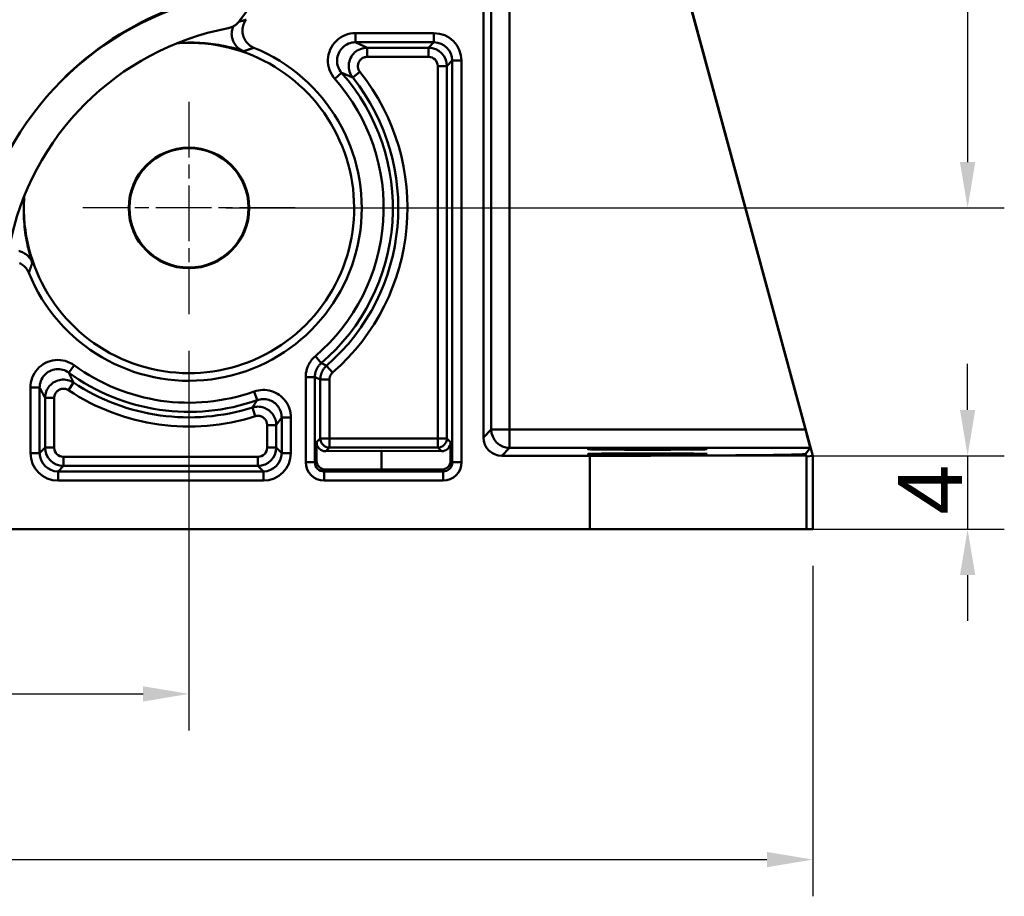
# Model space of a CAD drawing. Header units: millimetres. Extents: x 38 to 394, y 96 to 393.
# Tile 11 of 15: x 174 to 228, y 223 to 271. Entities that reach past the tile are written whole.
import ezdxf

# ---------------------------------------------------------------- set-up
doc = ezdxf.new("R2010")
doc.units = ezdxf.units.MM
doc.linetypes.add('CHAIN', pattern=[0.3543, 0.2362, -0.0295, 0.0591, -0.0295])
doc.linetypes.add('LONG_DASH_DOTTED', pattern=[0.3001, 0.2362, -0.0295, 0.0049, -0.0295])
for name, color, linetype, lineweight in [('Arêtes tangentes visibles(GABARIT)', 7, 'Continuous', 50), ('Arêtes visibles(GABARIT)', 7, 'Continuous', 50), ('Cotes(GABARIT)', 7, 'Continuous', 25), ('Marque de centre(GABARIT)', 7, 'LONG_DASH_DOTTED', 25)]:
    doc.layers.add(name, color=color, linetype=linetype, lineweight=lineweight)
doc.styles.add('Courant-BSI', font='arial.ttf')
doc.dimstyles.new('MS-Relais', dxfattribs={"dimtxt": 3.5, "dimasz": 2.5, "dimexe": 2, "dimexo": 2, "dimgap": 0.3, "dimtad": 1, "dimtoh": 1, "dimrnd": 1e-08, "dimtxsty": 'Courant-BSI', "dimcen": 0.09, "dimdle": 6, "dimclrd": 7, "dimclre": 7, "dimclrt": 7, "dimazin": 2, "dimtfac": 0.571429, "dimtmove": 0, "dimatfit": 3, "dimfxl": 1, "dimtolj": 1, "dimlwd": 25, "dimlwe": 25, "dimarcsym": 0})

# ---------------------------------------------------------------- blocks, each defined once
blk = doc.blocks.new('*D14')
at = {"layer": 'Cotes(GABARIT)', "color": 7, "linetype": 'Continuous', "lineweight": 25}
for p, q in [((47.428, 241.088), (47.428, 223.088)), ((217.428, 241.088), (217.428, 223.088)), ((49.928, 225.088), (214.928, 225.088))]:
    blk.add_line(p, q, dxfattribs=at)
at = {"layer": 'Cotes(GABARIT)', "color": 7, "linetype": 'Continuous'}
for points in [[(49.928, 225.505), (49.928, 224.671), (47.428, 225.088)], [(214.928, 225.505), (214.928, 224.671), (217.428, 225.088)]]:
    blk.add_solid(points, dxfattribs=at)
at = {"layer": 'Defpoints', "color": 0, "linetype": 'Continuous'}
for p in [(47.428, 243.088), (217.428, 243.088), (217.428, 225.088)]:
    blk.add_point(p, dxfattribs=at)
at = {"layer": 'Cotes(GABARIT)', "color": 7, "linetype": 'Continuous', "lineweight": 25, "insert": (128.732, 228.962), "char_height": 3.5, "attachment_point": 1, "style": 'Courant-BSI'}
blk.add_mtext('\\A1;170', dxfattribs=at)
blk = doc.blocks.new('*D15')
at = {"layer": 'Cotes(GABARIT)', "color": 7, "linetype": 'Continuous', "lineweight": 25}
for p, q in [((225.867, 249.588), (225.867, 252.088)), ((207.277, 247.088), (227.867, 247.088)), ((225.867, 247.088), (225.867, 243.088)), ((207.277, 243.088), (227.867, 243.088)), ((225.867, 240.588), (225.867, 238.088))]:
    blk.add_line(p, q, dxfattribs=at)
at = {"layer": 'Cotes(GABARIT)', "color": 7, "linetype": 'Continuous'}
for points in [[(225.45, 249.588), (226.284, 249.588), (225.867, 247.088)], [(225.45, 240.588), (226.284, 240.588), (225.867, 243.088)]]:
    blk.add_solid(points, dxfattribs=at)
at = {"layer": 'Defpoints', "color": 0, "linetype": 'Continuous'}
for p in [(205.277, 247.088), (205.277, 243.088), (225.867, 243.088)]:
    blk.add_point(p, dxfattribs=at)
at = {"layer": 'Cotes(GABARIT)', "color": 7, "linetype": 'Continuous', "lineweight": 25, "insert": (222.067, 243.878), "char_height": 3.5, "attachment_point": 1, "rotation": 90, "style": 'Courant-BSI'}
blk.add_mtext('\\A1;4', dxfattribs=at)
blk = doc.blocks.new('*D20')
at = {"layer": 'Cotes(GABARIT)', "color": 7, "linetype": 'Continuous', "lineweight": 25}
for p, q in [((185.428, 362.588), (227.867, 362.588)), ((225.867, 360.088), (225.867, 263.088)), ((185.428, 260.588), (227.867, 260.588))]:
    blk.add_line(p, q, dxfattribs=at)
at = {"layer": 'Cotes(GABARIT)', "color": 7, "linetype": 'Continuous'}
for points in [[(225.45, 360.088), (226.284, 360.088), (225.867, 362.588)], [(225.45, 263.088), (226.284, 263.088), (225.867, 260.588)]]:
    blk.add_solid(points, dxfattribs=at)
at = {"layer": 'Defpoints', "color": 0, "linetype": 'Continuous'}
for p in [(183.428, 362.588), (183.428, 260.588), (225.867, 260.588)]:
    blk.add_point(p, dxfattribs=at)
at = {"layer": 'Cotes(GABARIT)', "color": 7, "linetype": 'Continuous', "lineweight": 25, "insert": (221.993, 307.904), "char_height": 3.5, "attachment_point": 1, "rotation": 90, "style": 'Courant-BSI'}
blk.add_mtext('\\A1;102', dxfattribs=at)
blk = doc.blocks.new('*D21')
at = {"layer": 'Cotes(GABARIT)', "color": 7, "linetype": 'Continuous', "lineweight": 25}
for p, q in [((81.428, 252.801), (81.428, 232.114)), ((183.428, 252.801), (183.428, 232.114)), ((83.928, 234.114), (180.928, 234.114))]:
    blk.add_line(p, q, dxfattribs=at)
at = {"layer": 'Cotes(GABARIT)', "color": 7, "linetype": 'Continuous'}
for points in [[(83.928, 234.531), (83.928, 233.697), (81.428, 234.114)], [(180.928, 234.531), (180.928, 233.697), (183.428, 234.114)]]:
    blk.add_solid(points, dxfattribs=at)
at = {"layer": 'Defpoints', "color": 0, "linetype": 'Continuous'}
for p in [(81.428, 254.801), (183.428, 254.801), (183.428, 234.114)]:
    blk.add_point(p, dxfattribs=at)
at = {"layer": 'Cotes(GABARIT)', "color": 7, "linetype": 'Continuous', "lineweight": 25, "insert": (128.744, 237.988), "char_height": 3.5, "attachment_point": 1, "style": 'Courant-BSI'}
blk.add_mtext('\\A1;102', dxfattribs=at)

msp = doc.modelspace()

# ---------------------------------------------------------------- linework, layer by layer
at = {"layer": 'Arêtes tangentes visibles(GABARIT)'}
for p, q in [((200.9038, 248.5175), (200.9038, 307.9323)), ((199.9039, 285.2572), (199.9039, 248.5175)), ((196.781, 270.1129), (192.4984, 270.1129)), ((192.4984, 269.6129), (192.4984, 270.1129)), ((196.781, 269.6129), (196.781, 270.1129)), ((192.4984, 269.6129), (196.781, 269.6129)), ((196.781, 269.6129), (196.4842, 269.3161)), ((193.1349, 269.3161), (193.1349, 268.8162)), ((196.4842, 269.3161), (193.1349, 269.3161)), ((196.4842, 269.3161), (196.4842, 268.8162)), ((193.1349, 268.8162), (196.4842, 268.8162)), ((197.4842, 268.3162), (197.781, 268.613)), ((197.781, 268.613), (198.281, 268.613)), ((197.781, 268.613), (197.781, 246.7353)), ((198.281, 246.7353), (198.281, 268.613)), ((191.375, 267.619), (191.7494, 267.9504)), ((192.7437, 268.0048), (192.3526, 267.6933)), ((197.4842, 268.3162), (196.9842, 268.3162)), ((196.9842, 268.3162), (196.9842, 248.0322)), ((197.4842, 248.0322), (197.4842, 268.3162)), ((190.3159, 252.5169), (190.6405, 252.1366)), ((176.8779, 251.6138), (177.1727, 252.0176)), ((191.2576, 251.6167), (190.9289, 251.9934)), ((189.7897, 251.3759), (189.7897, 246.7353)), ((189.7897, 251.3759), (190.2896, 251.3759)), ((190.2896, 246.7353), (190.2896, 251.3759)), ((191.0864, 251.24), (190.5864, 251.24)), ((190.5864, 251.24), (190.5864, 248.0322)), ((191.0864, 248.0322), (191.0864, 251.24)), ((174.7885, 250.8061), (174.7885, 247.2353)), ((175.2884, 250.8061), (174.7885, 250.8061)), ((175.2884, 247.2353), (175.2884, 250.8061)), ((176.8609, 250.6555), (177.1367, 251.0726)), ((175.5852, 250.2385), (176.0852, 250.2385)), ((175.5852, 250.2385), (175.5852, 247.5321)), ((176.0852, 247.5321), (176.0852, 250.2385)), ((187.1464, 250.1181), (186.9791, 250.5893)), ((187.0329, 249.2395), (186.8815, 249.716)), ((188.481, 249.1758), (188.981, 249.1758)), ((188.481, 249.1758), (188.481, 247.2353)), ((188.981, 247.2353), (188.981, 249.1758)), ((187.6842, 248.7629), (188.1842, 248.7629)), ((187.6842, 248.7629), (187.6842, 247.5321)), ((188.1842, 247.5321), (188.1842, 248.7629)), ((199.9039, 248.5175), (199.4744, 248.0881)), ((200.9038, 248.5175), (199.9039, 248.5175)), ((200.9038, 247.5175), (200.9038, 248.5175)), ((217.0241, 248.5175), (200.9038, 248.5175)), ((190.5864, 248.0322), (190.3838, 247.8295)), ((191.0864, 248.0322), (190.5864, 248.0322)), ((191.0864, 247.5322), (191.0864, 248.0322)), ((196.9842, 248.0322), (191.0864, 248.0322)), ((197.4842, 248.0322), (196.9842, 248.0322)), ((196.9842, 248.0322), (196.9842, 247.5322)), ((197.6878, 247.8285), (197.4842, 248.0322)), ((175.5852, 247.5321), (175.2884, 247.2353)), ((175.5852, 247.5321), (176.0852, 247.5321)), ((187.6842, 247.5321), (188.1842, 247.5321)), ((188.481, 247.2353), (188.1842, 247.5321)), ((190.8863, 247.3321), (191.0864, 247.5322)), ((191.0864, 247.5322), (196.9842, 247.5322)), ((196.9842, 247.5322), (197.1854, 247.331)), ((200.4744, 247.0881), (200.9038, 247.5175)), ((200.9038, 247.5175), (217.2865, 247.5175)), ((208.4282, 247.4743), (208.4282, 247.4175)), ((174.7885, 247.2353), (175.2884, 247.2353)), ((176.5852, 246.5321), (176.5852, 247.0321)), ((187.1842, 247.0321), (176.5852, 247.0321)), ((187.1842, 246.5321), (187.1842, 247.0321)), ((188.981, 247.2353), (188.481, 247.2353)), ((205.277, 247.0881), (205.277, 243.0881)), ((208.4282, 247.2125), (208.4282, 247.1557)), ((217.0765, 243.0881), (217.0765, 247.0412)), ((176.2884, 246.2353), (176.5852, 246.5321)), ((176.5852, 246.5321), (187.1842, 246.5321)), ((187.1842, 246.5321), (187.481, 246.2353)), ((189.7897, 246.7353), (190.2896, 246.7353)), ((190.3838, 246.8295), (190.2896, 246.7353)), ((190.7896, 246.2353), (190.8864, 246.3321)), ((197.1853, 246.331), (197.281, 246.2353)), ((197.781, 246.7353), (197.6878, 246.8285)), ((197.781, 246.7353), (198.281, 246.7353)), ((187.481, 246.2353), (176.2884, 246.2353)), ((176.2884, 245.7354), (176.2884, 246.2353)), ((187.481, 245.7354), (187.481, 246.2353)), ((197.281, 246.2353), (190.7896, 246.2353)), ((190.7896, 245.7354), (190.7896, 246.2353)), ((197.281, 246.2353), (197.281, 245.7354)), ((176.2884, 245.7354), (187.481, 245.7354)), ((190.7896, 245.7354), (197.281, 245.7354))]:
    msp.add_line(p, q, dxfattribs=at)
at = {"layer": 'Arêtes tangentes visibles(GABARIT)', "flags": 128}
for points in [[(186.5425, 270.8438), (186.5356, 270.842), (186.5287, 270.8401), (186.5219, 270.8383), (186.515, 270.8364), (186.5081, 270.8345), (186.5013, 270.8327), (186.4944, 270.8308), (186.4875, 270.829), (186.4806, 270.8271), (186.4737, 270.8252), (186.4669, 270.8233), (186.46, 270.8215), (186.4531, 270.8196), (186.4462, 270.8177), (186.4393, 270.8158), (186.4324, 270.8139), (186.4255, 270.8121), (186.4186, 270.8102), (186.4117, 270.8083), (186.4048, 270.8064), (186.3979, 270.8045), (186.391, 270.8026), (186.3841, 270.8007), (186.3771, 270.7988), (186.3702, 270.7969), (186.3633, 270.795), (186.3564, 270.7931), (186.3495, 270.7911), (186.3425, 270.7892), (186.3356, 270.7873), (186.3287, 270.7854), (186.3217, 270.7835), (186.3148, 270.7815), (186.3078, 270.7796), (186.3009, 270.7777), (186.294, 270.7757), (186.287, 270.7738), (186.2801, 270.7719), (186.2731, 270.7699), (186.2662, 270.768), (186.2592, 270.766), (186.2522, 270.7641), (186.2453, 270.7621), (186.2383, 270.7602), (186.2313, 270.7582), (186.2244, 270.7563), (186.2174, 270.7543), (186.2104, 270.7524), (186.2034, 270.7504), (186.1965, 270.7484), (186.1895, 270.7464), (186.1825, 270.7445), (186.1755, 270.7425), (186.1685, 270.7405), (186.1615, 270.7385), (186.1545, 270.7365), (186.1475, 270.7346)], [(192.4984, 270.1129), (192.3554, 270.106), (192.2132, 270.0855), (192.0735, 270.0515), (191.9379, 270.0042), (191.8075, 269.9442), (191.6835, 269.8721), (191.567, 269.7887), (191.4592, 269.6947), (191.3611, 269.5906), (191.2735, 269.4773), (191.1968, 269.3561), (191.1317, 269.2282), (191.0788, 269.0947), (191.0388, 268.9569), (191.0122, 268.816), (190.9996, 268.6732), (191.0013, 268.5299), (191.0168, 268.3874), (191.0457, 268.2469), (191.0874, 268.1096), (191.1417, 267.977), (191.208, 267.8502), (191.2859, 267.7304), (191.375, 267.6191)], [(182.9073, 269.573), (183.0706, 269.583), (183.2322, 269.59), (183.392, 269.5941), (183.5502, 269.5955), (183.7067, 269.5941), (183.8617, 269.59), (184.0151, 269.5833), (184.1669, 269.5741), (184.3173, 269.5625), (184.4663, 269.5484), (184.6139, 269.5319), (184.7601, 269.5132), (184.905, 269.4923), (185.0486, 269.4692), (185.1911, 269.4441), (185.3323, 269.4169), (185.4723, 269.3876), (185.6111, 269.3563), (185.7486, 269.3231), (185.885, 269.2878), (186.0201, 269.2507), (186.1541, 269.2116), (186.2868, 269.1707), (186.4184, 269.128)], [(191.7494, 267.9504), (191.6901, 268.0246), (191.6381, 268.1044), (191.5939, 268.189), (191.5577, 268.2774), (191.5298, 268.3689), (191.5106, 268.4626), (191.5002, 268.5576), (191.4991, 268.6532), (191.5075, 268.7484), (191.5252, 268.8423), (191.5519, 268.9342), (191.5871, 269.0232), (191.6305, 269.1085), (191.6816, 269.1893), (191.7401, 269.2648), (191.8055, 269.3342), (191.8773, 269.3968), (191.955, 269.4524), (192.0377, 269.5005), (192.1247, 269.5405), (192.2151, 269.572), (192.3082, 269.5947), (192.4031, 269.6083), (192.4984, 269.6129)], [(193.1349, 269.3161), (193.1258, 269.3205), (193.1168, 269.3249), (193.1077, 269.3292), (193.0986, 269.3336), (193.0895, 269.338), (193.0804, 269.3423), (193.0713, 269.3467), (193.0622, 269.3511), (193.0531, 269.3554), (193.0439, 269.3598), (193.0348, 269.3641), (193.0256, 269.3685), (193.0165, 269.3729), (193.0073, 269.3772), (192.9981, 269.3816), (192.9889, 269.386), (192.9797, 269.3903), (192.9705, 269.3947), (192.9613, 269.3991), (192.9521, 269.4034), (192.9429, 269.4078), (192.9336, 269.4122), (192.9244, 269.4165), (192.9151, 269.4209), (192.9058, 269.4252), (192.8966, 269.4296), (192.8873, 269.434), (192.878, 269.4383), (192.8687, 269.4427), (192.8594, 269.4471), (192.85, 269.4514), (192.8407, 269.4558), (192.8314, 269.4602), (192.822, 269.4645), (192.8127, 269.4689), (192.8033, 269.4733), (192.7939, 269.4776), (192.7845, 269.482), (192.7751, 269.4863), (192.7657, 269.4907), (192.7563, 269.4951), (192.7469, 269.4994), (192.7374, 269.5038), (192.728, 269.5082), (192.7185, 269.5125), (192.7091, 269.5169), (192.6996, 269.5213), (192.6901, 269.5256), (192.6806, 269.53), (192.6711, 269.5344), (192.6616, 269.5387), (192.6521, 269.5431), (192.6425, 269.5475), (192.633, 269.5518), (192.6235, 269.5562), (192.6139, 269.5606), (192.6043, 269.5649), (192.5947, 269.5693), (192.5851, 269.5736), (192.5755, 269.578), (192.5659, 269.5824), (192.5563, 269.5867), (192.5467, 269.5911), (192.537, 269.5955), (192.5274, 269.5998), (192.5177, 269.6042), (192.508, 269.6086), (192.4984, 269.6129)], [(186.4184, 269.128), (186.425, 269.1303), (186.4315, 269.1326), (186.4381, 269.135), (186.4447, 269.1373), (186.4513, 269.1396), (186.4579, 269.142), (186.4645, 269.1443), (186.4711, 269.1466), (186.4777, 269.1489), (186.4842, 269.1513), (186.4908, 269.1536), (186.4974, 269.1559), (186.504, 269.1582), (186.5105, 269.1605), (186.5171, 269.1628), (186.5237, 269.1651), (186.5302, 269.1674), (186.5368, 269.1697), (186.5433, 269.172), (186.5499, 269.1743), (186.5565, 269.1766), (186.563, 269.1789), (186.5696, 269.1811), (186.5761, 269.1834), (186.5827, 269.1857), (186.5892, 269.188), (186.5958, 269.1902), (186.6023, 269.1925), (186.6088, 269.1948), (186.6154, 269.197), (186.6219, 269.1993), (186.6284, 269.2016), (186.635, 269.2038), (186.6415, 269.2061), (186.648, 269.2083), (186.6546, 269.2106), (186.6611, 269.2128), (186.6676, 269.2151), (186.6741, 269.2173), (186.6807, 269.2195), (186.6872, 269.2218), (186.6937, 269.224), (186.7002, 269.2263), (186.7067, 269.2285), (186.7132, 269.2307), (186.7197, 269.2329), (186.7262, 269.2352), (186.7327, 269.2374), (186.7392, 269.2396), (186.7457, 269.2418), (186.7522, 269.244), (186.7587, 269.2462), (186.7652, 269.2484), (186.7717, 269.2506), (186.7782, 269.2528), (186.7847, 269.255), (186.7912, 269.2572), (186.7977, 269.2594), (186.8042, 269.2616), (186.8106, 269.2638), (186.8171, 269.266), (186.8236, 269.2682), (186.8301, 269.2703), (186.8366, 269.2725), (186.843, 269.2747), (186.8495, 269.2769), (186.856, 269.279), (186.8624, 269.2812), (186.8689, 269.2834), (186.8754, 269.2855), (186.8818, 269.2877), (186.8883, 269.2899), (186.8947, 269.292), (186.9012, 269.2942), (186.9077, 269.2963), (186.9141, 269.2985), (186.9206, 269.3006), (186.927, 269.3028), (186.9335, 269.3049), (186.9399, 269.3071), (186.9463, 269.3092), (186.9528, 269.3113), (186.9592, 269.3135), (186.9657, 269.3156)], [(193.1349, 269.3161), (193.0418, 269.3117), (192.949, 269.2987), (192.8579, 269.277), (192.7693, 269.2468), (192.684, 269.2085), (192.6026, 269.1625), (192.5259, 269.1092), (192.4546, 269.049), (192.3894, 268.9823), (192.3308, 268.9097), (192.279, 268.8319), (192.2346, 268.7497), (192.1979, 268.6637), (192.1692, 268.5747), (192.1491, 268.4834), (192.1378, 268.3905), (192.1355, 268.297), (192.1421, 268.2038), (192.1572, 268.1117), (192.1806, 268.0213), (192.2121, 267.9335), (192.2514, 267.849), (192.2983, 267.7687), (192.3526, 267.6933)], [(192.7437, 268.0047), (192.7166, 268.0425), (192.6931, 268.0826), (192.6735, 268.1248), (192.6577, 268.1687), (192.646, 268.2139), (192.6384, 268.26), (192.6352, 268.3066), (192.6363, 268.3533), (192.6419, 268.3998), (192.652, 268.4455), (192.6663, 268.49), (192.6847, 268.533), (192.7069, 268.5741), (192.7328, 268.613), (192.7621, 268.6493), (192.7947, 268.6826), (192.8304, 268.7127), (192.8687, 268.7394), (192.9094, 268.7624), (192.9521, 268.7815), (192.9963, 268.7966), (193.0419, 268.8074), (193.0883, 268.814), (193.1349, 268.8162)], [(191.7494, 267.9504), (191.7586, 267.9466), (191.7677, 267.9428), (191.7769, 267.9391), (191.786, 267.9353), (191.7951, 267.9315), (191.8042, 267.9278), (191.8133, 267.924), (191.8224, 267.9202), (191.8315, 267.9164), (191.8406, 267.9127), (191.8496, 267.9089), (191.8587, 267.9051), (191.8678, 267.9014), (191.8768, 267.8976), (191.8858, 267.8938), (191.8948, 267.8901), (191.9039, 267.8863), (191.9129, 267.8825), (191.9218, 267.8787), (191.9308, 267.875), (191.9398, 267.8712), (191.9488, 267.8674), (191.9577, 267.8636), (191.9667, 267.8599), (191.9756, 267.8561), (191.9846, 267.8523), (191.9935, 267.8485), (192.0024, 267.8448), (192.0113, 267.841), (192.0202, 267.8372), (192.0291, 267.8334), (192.038, 267.8296), (192.0469, 267.8259), (192.0558, 267.8221), (192.0646, 267.8183), (192.0735, 267.8145), (192.0823, 267.8107), (192.0912, 267.807), (192.1, 267.8032), (192.1088, 267.7994), (192.1176, 267.7956), (192.1264, 267.7918), (192.1352, 267.7881), (192.144, 267.7843), (192.1528, 267.7805), (192.1616, 267.7767), (192.1703, 267.7729), (192.1791, 267.7691), (192.1878, 267.7653), (192.1966, 267.7616), (192.2053, 267.7578), (192.214, 267.754), (192.2227, 267.7502), (192.2315, 267.7464), (192.2402, 267.7426), (192.2488, 267.7388), (192.2575, 267.735), (192.2662, 267.7313), (192.2749, 267.7275), (192.2835, 267.7237), (192.2922, 267.7199), (192.3009, 267.7161), (192.3095, 267.7123), (192.3181, 267.7085), (192.3268, 267.7047), (192.3354, 267.7009), (192.344, 267.6971), (192.3526, 267.6933)], [(174.8884, 257.598), (174.8455, 257.7299), (174.8045, 257.8629), (174.7654, 257.9971), (174.7282, 258.1325), (174.693, 258.269), (174.6597, 258.4067), (174.6284, 258.5455), (174.5992, 258.6856), (174.572, 258.8268), (174.5468, 258.9692), (174.5237, 259.1128), (174.5028, 259.2577), (174.4841, 259.4039), (174.4677, 259.5513), (174.4537, 259.7002), (174.442, 259.8505), (174.4329, 260.0023), (174.4262, 260.1555), (174.4222, 260.3103), (174.4208, 260.4667), (174.4222, 260.6248), (174.4264, 260.7845), (174.4334, 260.9459), (174.4433, 261.1091)], [(174.7007, 257.0507), (174.7029, 257.0571), (174.705, 257.0635), (174.7071, 257.07), (174.7093, 257.0764), (174.7114, 257.0829), (174.7136, 257.0893), (174.7157, 257.0958), (174.7179, 257.1022), (174.72, 257.1087), (174.7222, 257.1151), (174.7243, 257.1216), (174.7265, 257.1281), (174.7286, 257.1345), (174.7308, 257.141), (174.733, 257.1474), (174.7351, 257.1539), (174.7373, 257.1604), (174.7395, 257.1668), (174.7416, 257.1733), (174.7438, 257.1798), (174.746, 257.1863), (174.7482, 257.1927), (174.7504, 257.1992), (174.7525, 257.2057), (174.7547, 257.2122), (174.7569, 257.2187), (174.7591, 257.2251), (174.7613, 257.2316), (174.7635, 257.2381), (174.7657, 257.2446), (174.7679, 257.2511), (174.7701, 257.2576), (174.7723, 257.2641), (174.7745, 257.2706), (174.7768, 257.2771), (174.779, 257.2836), (174.7812, 257.2901), (174.7834, 257.2966), (174.7856, 257.3031), (174.7879, 257.3096), (174.7901, 257.3161), (174.7923, 257.3226), (174.7946, 257.3292), (174.7968, 257.3357), (174.799, 257.3422), (174.8013, 257.3487), (174.8035, 257.3552), (174.8058, 257.3618), (174.808, 257.3683), (174.8103, 257.3748), (174.8125, 257.3814), (174.8148, 257.3879), (174.817, 257.3944), (174.8193, 257.401), (174.8216, 257.4075), (174.8238, 257.414), (174.8261, 257.4206), (174.8284, 257.4271), (174.8306, 257.4337), (174.8329, 257.4402), (174.8352, 257.4468), (174.8375, 257.4533), (174.8398, 257.4599), (174.8421, 257.4664), (174.8443, 257.473), (174.8466, 257.4796), (174.8489, 257.4861), (174.8512, 257.4927), (174.8535, 257.4992), (174.8558, 257.5058), (174.8581, 257.5124), (174.8605, 257.519), (174.8628, 257.5255), (174.8651, 257.5321), (174.8674, 257.5387), (174.8697, 257.5453), (174.872, 257.5519), (174.8744, 257.5584), (174.8767, 257.565), (174.879, 257.5716), (174.8814, 257.5782), (174.8837, 257.5848), (174.886, 257.5914), (174.8884, 257.598)], [(177.1727, 252.0176), (177.0582, 252.0933), (176.9367, 252.1586), (176.8097, 252.2125), (176.6785, 252.2544), (176.544, 252.284), (176.4075, 252.3012), (176.27, 252.3059), (176.1328, 252.298), (175.997, 252.2773), (175.8637, 252.2441), (175.7338, 252.1989), (175.6085, 252.1422), (175.4888, 252.0744), (175.3757, 251.996), (175.2701, 251.9075), (175.1733, 251.8093), (175.0864, 251.7026), (175.0097, 251.5884), (174.9438, 251.4678), (174.8889, 251.3418), (174.8456, 251.2116), (174.8141, 251.0782), (174.7949, 250.9427), (174.7885, 250.8061)], [(190.3159, 252.5169), (190.2756, 252.4812), (190.2366, 252.4441), (190.1989, 252.4056), (190.1627, 252.3657), (190.1278, 252.3246), (190.0944, 252.2822), (190.0626, 252.2386), (190.0323, 252.1939), (190.0037, 252.1482), (189.9768, 252.1015), (189.9516, 252.0538), (189.9281, 252.0053), (189.9064, 251.956), (189.8864, 251.9059), (189.8682, 251.855), (189.8519, 251.8034), (189.8373, 251.7511), (189.8247, 251.6983), (189.814, 251.6451), (189.8052, 251.5915), (189.7984, 251.5377), (189.7935, 251.4837), (189.7906, 251.4298), (189.7897, 251.3759)], [(175.2884, 250.8061), (175.2927, 250.8972), (175.3055, 250.9875), (175.3265, 251.0765), (175.3554, 251.1633), (175.3919, 251.2473), (175.4359, 251.3277), (175.487, 251.4038), (175.545, 251.475), (175.6095, 251.5404), (175.6799, 251.5994), (175.7553, 251.6517), (175.8351, 251.6969), (175.9186, 251.7347), (176.0052, 251.7648), (176.0941, 251.7869), (176.1846, 251.8008), (176.2761, 251.806), (176.3678, 251.8029), (176.4588, 251.7914), (176.5484, 251.7717), (176.6359, 251.7437), (176.7206, 251.7078), (176.8016, 251.6643), (176.8779, 251.6138)], [(190.2896, 251.3759), (190.2903, 251.4118), (190.2922, 251.4478), (190.2955, 251.4838), (190.3, 251.5196), (190.3059, 251.5554), (190.313, 251.5909), (190.3214, 251.6261), (190.3311, 251.6609), (190.342, 251.6953), (190.3541, 251.7292), (190.3674, 251.7626), (190.3819, 251.7955), (190.3976, 251.8279), (190.4144, 251.8596), (190.4324, 251.8908), (190.4514, 251.9213), (190.4716, 251.951), (190.4928, 251.9801), (190.5151, 252.0083), (190.5383, 252.0358), (190.5625, 252.0624), (190.5876, 252.088), (190.6136, 252.1128), (190.6405, 252.1366)], [(190.9289, 251.9934), (190.9026, 251.9697), (190.8772, 251.945), (190.8527, 251.9194), (190.829, 251.8929), (190.8063, 251.8656), (190.7846, 251.8375), (190.7639, 251.8087), (190.7442, 251.7792), (190.7256, 251.7489), (190.7081, 251.7181), (190.6917, 251.6866), (190.6764, 251.6546), (190.6623, 251.6221), (190.6493, 251.589), (190.6375, 251.5555), (190.6269, 251.5214), (190.6174, 251.487), (190.6092, 251.4522), (190.6023, 251.4172), (190.5966, 251.3819), (190.5921, 251.3465), (190.589, 251.311), (190.5871, 251.2755), (190.5864, 251.24)], [(190.9289, 251.9934), (190.9246, 251.9955), (190.9204, 251.9976), (190.9162, 251.9997), (190.9119, 252.0018), (190.9077, 252.0039), (190.9034, 252.006), (190.8992, 252.0081), (190.8949, 252.0102), (190.8907, 252.0123), (190.8865, 252.0143), (190.8822, 252.0164), (190.878, 252.0185), (190.8737, 252.0206), (190.8695, 252.0227), (190.8652, 252.0248), (190.861, 252.0269), (190.8568, 252.029), (190.8525, 252.0311), (190.8483, 252.0332), (190.844, 252.0353), (190.8398, 252.0374), (190.8355, 252.0395), (190.8313, 252.0416), (190.8271, 252.0437), (190.8228, 252.0458), (190.8186, 252.0479), (190.8143, 252.05), (190.8101, 252.0521), (190.8058, 252.0542), (190.8016, 252.0563), (190.7974, 252.0584), (190.7931, 252.0605), (190.7889, 252.0626), (190.7846, 252.0647), (190.7804, 252.0668), (190.7762, 252.0689), (190.7719, 252.071), (190.7677, 252.0732), (190.7634, 252.0753), (190.7592, 252.0774), (190.755, 252.0795), (190.7507, 252.0816), (190.7465, 252.0837), (190.7422, 252.0858), (190.738, 252.0879), (190.7338, 252.09), (190.7295, 252.0921), (190.7253, 252.0942), (190.721, 252.0964), (190.7168, 252.0985), (190.7126, 252.1006), (190.7083, 252.1027), (190.7041, 252.1048), (190.6998, 252.1069), (190.6956, 252.109), (190.6914, 252.1112), (190.6871, 252.1133), (190.6829, 252.1154), (190.6786, 252.1175), (190.6744, 252.1196), (190.6702, 252.1217), (190.6659, 252.1239), (190.6617, 252.126), (190.6574, 252.1281), (190.6532, 252.1302), (190.649, 252.1323), (190.6447, 252.1344), (190.6405, 252.1366)], [(177.1367, 251.0726), (177.0598, 251.1185), (176.9787, 251.1576), (176.8944, 251.1893), (176.8079, 251.2133), (176.7199, 251.2292), (176.6304, 251.2372), (176.5405, 251.2372), (176.451, 251.2293), (176.3627, 251.2133), (176.2762, 251.1894), (176.1919, 251.1578), (176.1108, 251.1187), (176.0339, 251.0727), (175.9615, 251.02), (175.8937, 250.9607), (175.8315, 250.8956), (175.7756, 250.8253), (175.7263, 250.7505), (175.6839, 250.6716), (175.6488, 250.5892), (175.6212, 250.5039), (175.6013, 250.4165), (175.5893, 250.3277), (175.5852, 250.2385)], [(177.1367, 251.0726), (177.1329, 251.0804), (177.1291, 251.0881), (177.1252, 251.0959), (177.1214, 251.1037), (177.1176, 251.1115), (177.1138, 251.1192), (177.11, 251.127), (177.1062, 251.1348), (177.1023, 251.1426), (177.0985, 251.1505), (177.0947, 251.1583), (177.0909, 251.1661), (177.0871, 251.1739), (177.0833, 251.1818), (177.0795, 251.1896), (177.0756, 251.1974), (177.0718, 251.2053), (177.068, 251.2131), (177.0642, 251.221), (177.0604, 251.2289), (177.0566, 251.2368), (177.0528, 251.2446), (177.049, 251.2525), (177.0452, 251.2604), (177.0413, 251.2683), (177.0375, 251.2762), (177.0337, 251.2841), (177.0299, 251.292), (177.0261, 251.3), (177.0223, 251.3079), (177.0185, 251.3158), (177.0147, 251.3238), (177.0109, 251.3317), (177.0071, 251.3397), (177.0033, 251.3476), (176.9995, 251.3556), (176.9957, 251.3636), (176.9919, 251.3715), (176.9881, 251.3795), (176.9843, 251.3875), (176.9805, 251.3955), (176.9767, 251.4035), (176.9729, 251.4115), (176.969, 251.4195), (176.9652, 251.4276), (176.9614, 251.4356), (176.9576, 251.4436), (176.9538, 251.4516), (176.95, 251.4597), (176.9462, 251.4677), (176.9424, 251.4758), (176.9387, 251.4839), (176.9349, 251.4919), (176.9311, 251.5), (176.9273, 251.5081), (176.9235, 251.5162), (176.9197, 251.5243), (176.9159, 251.5324), (176.9121, 251.5405), (176.9083, 251.5486), (176.9045, 251.5567), (176.9007, 251.5649), (176.8969, 251.573), (176.8931, 251.5811), (176.8893, 251.5893), (176.8855, 251.5974), (176.8817, 251.6056), (176.8779, 251.6138)], [(190.2896, 251.3759), (190.294, 251.3739), (190.2984, 251.3719), (190.3027, 251.3699), (190.3071, 251.3679), (190.3115, 251.3659), (190.3158, 251.3639), (190.3202, 251.3618), (190.3246, 251.3598), (190.3289, 251.3578), (190.3333, 251.3558), (190.3377, 251.3538), (190.342, 251.3518), (190.3464, 251.3498), (190.3507, 251.3478), (190.3551, 251.3458), (190.3595, 251.3438), (190.3638, 251.3418), (190.3682, 251.3398), (190.3726, 251.3378), (190.3769, 251.3357), (190.3813, 251.3337), (190.3857, 251.3317), (190.39, 251.3297), (190.3944, 251.3277), (190.3988, 251.3257), (190.4031, 251.3237), (190.4075, 251.3217), (190.4119, 251.3197), (190.4162, 251.3177), (190.4206, 251.3157), (190.4249, 251.3137), (190.4293, 251.3117), (190.4337, 251.3097), (190.438, 251.3077), (190.4424, 251.3057), (190.4468, 251.3037), (190.4511, 251.3017), (190.4555, 251.2997), (190.4599, 251.2977), (190.4642, 251.2957), (190.4686, 251.2937), (190.473, 251.2918), (190.4773, 251.2898), (190.4817, 251.2878), (190.486, 251.2858), (190.4904, 251.2838), (190.4948, 251.2818), (190.4991, 251.2798), (190.5035, 251.2778), (190.5079, 251.2758), (190.5122, 251.2738), (190.5166, 251.2718), (190.521, 251.2698), (190.5253, 251.2678), (190.5297, 251.2659), (190.5341, 251.2639), (190.5384, 251.2619), (190.5428, 251.2599), (190.5472, 251.2579), (190.5515, 251.2559), (190.5559, 251.2539), (190.5602, 251.2519), (190.5646, 251.25), (190.569, 251.248), (190.5733, 251.246), (190.5777, 251.244), (190.5821, 251.242), (190.5864, 251.24)], [(191.0864, 251.24), (191.0867, 251.2578), (191.0877, 251.2755), (191.0893, 251.2933), (191.0915, 251.311), (191.0943, 251.3286), (191.0978, 251.3461), (191.1019, 251.3635), (191.1066, 251.3807), (191.1119, 251.3977), (191.1178, 251.4145), (191.1243, 251.431), (191.1314, 251.4473), (191.139, 251.4633), (191.1472, 251.479), (191.156, 251.4945), (191.1653, 251.5096), (191.1751, 251.5244), (191.1855, 251.5388), (191.1964, 251.5528), (191.2077, 251.5665), (191.2195, 251.5797), (191.2318, 251.5925), (191.2445, 251.6049), (191.2576, 251.6167)], [(175.2884, 250.8061), (175.2928, 250.7975), (175.2972, 250.7889), (175.3015, 250.7803), (175.3059, 250.7718), (175.3103, 250.7632), (175.3146, 250.7547), (175.319, 250.7461), (175.3234, 250.7376), (175.3277, 250.7291), (175.3321, 250.7206), (175.3364, 250.712), (175.3408, 250.7035), (175.3452, 250.695), (175.3495, 250.6866), (175.3539, 250.6781), (175.3583, 250.6696), (175.3626, 250.6611), (175.367, 250.6527), (175.3714, 250.6442), (175.3757, 250.6358), (175.3801, 250.6273), (175.3845, 250.6189), (175.3888, 250.6105), (175.3932, 250.6021), (175.3975, 250.5937), (175.4019, 250.5852), (175.4063, 250.5769), (175.4106, 250.5685), (175.415, 250.5601), (175.4194, 250.5517), (175.4237, 250.5433), (175.4281, 250.535), (175.4325, 250.5266), (175.4368, 250.5183), (175.4412, 250.5099), (175.4456, 250.5016), (175.4499, 250.4933), (175.4543, 250.485), (175.4587, 250.4766), (175.463, 250.4683), (175.4674, 250.46), (175.4717, 250.4517), (175.4761, 250.4435), (175.4805, 250.4352), (175.4848, 250.4269), (175.4892, 250.4186), (175.4936, 250.4104), (175.4979, 250.4021), (175.5023, 250.3939), (175.5067, 250.3857), (175.511, 250.3774), (175.5154, 250.3692), (175.5198, 250.361), (175.5241, 250.3528), (175.5285, 250.3446), (175.5328, 250.3364), (175.5372, 250.3282), (175.5416, 250.32), (175.5459, 250.3118), (175.5503, 250.3036), (175.5547, 250.2955), (175.559, 250.2873), (175.5634, 250.2791), (175.5678, 250.271), (175.5721, 250.2629), (175.5765, 250.2547), (175.5809, 250.2466), (175.5852, 250.2385)], [(176.0852, 250.2385), (176.0872, 250.2831), (176.0932, 250.3275), (176.1032, 250.3712), (176.117, 250.4139), (176.1345, 250.4551), (176.1557, 250.4945), (176.1804, 250.5319), (176.2083, 250.5671), (176.2394, 250.5997), (176.2733, 250.6293), (176.3095, 250.6556), (176.348, 250.6786), (176.3885, 250.6982), (176.4307, 250.714), (176.4739, 250.7259), (176.5181, 250.7339), (176.5628, 250.7379), (176.6078, 250.7379), (176.6525, 250.7339), (176.6966, 250.7259), (176.7398, 250.7139), (176.7819, 250.698), (176.8225, 250.6785), (176.8609, 250.6555)], [(188.981, 249.1758), (188.9762, 249.2949), (188.962, 249.4137), (188.9383, 249.5312), (188.9053, 249.6462), (188.8634, 249.758), (188.8128, 249.866), (188.7536, 249.9698), (188.6863, 250.0687), (188.6111, 250.1619), (188.5289, 250.2486), (188.4402, 250.3285), (188.3454, 250.4011), (188.2454, 250.466), (188.1405, 250.5229), (188.0314, 250.5711), (187.9187, 250.6104), (187.8031, 250.6404), (187.6853, 250.661), (187.5662, 250.6723), (187.4465, 250.6743), (187.3272, 250.6669), (187.2089, 250.6503), (187.0926, 250.6244), (186.9791, 250.5893)], [(187.1464, 250.1181), (187.1425, 250.1121), (187.1386, 250.1061), (187.1347, 250.1001), (187.1309, 250.0941), (187.127, 250.0881), (187.1231, 250.0821), (187.1192, 250.0761), (187.1153, 250.0701), (187.1114, 250.0641), (187.1075, 250.0582), (187.1037, 250.0522), (187.0998, 250.0462), (187.0959, 250.0402), (187.092, 250.0343), (187.0881, 250.0283), (187.0842, 250.0223), (187.0803, 250.0164), (187.0764, 250.0104), (187.0725, 250.0044), (187.0687, 249.9985), (187.0648, 249.9925), (187.0609, 249.9866), (187.057, 249.9806), (187.0531, 249.9747), (187.0492, 249.9688), (187.0453, 249.9628), (187.0414, 249.9569), (187.0375, 249.951), (187.0336, 249.945), (187.0297, 249.9391), (187.0258, 249.9332), (187.0219, 249.9273), (187.018, 249.9213), (187.0142, 249.9154), (187.0103, 249.9095), (187.0064, 249.9036), (187.0025, 249.8977), (186.9986, 249.8918), (186.9947, 249.8859), (186.9908, 249.88), (186.9869, 249.8741), (186.983, 249.8682), (186.9791, 249.8623), (186.9752, 249.8564), (186.9713, 249.8506), (186.9674, 249.8447), (186.9635, 249.8388), (186.9596, 249.8329), (186.9557, 249.827), (186.9518, 249.8212), (186.9479, 249.8153), (186.944, 249.8094), (186.9401, 249.8036), (186.9362, 249.7977), (186.9323, 249.7919), (186.9284, 249.786), (186.9245, 249.7802), (186.9206, 249.7743), (186.9167, 249.7685), (186.9128, 249.7626), (186.9089, 249.7568), (186.905, 249.751), (186.9011, 249.7451), (186.8972, 249.7393), (186.8932, 249.7335), (186.8893, 249.7276), (186.8854, 249.7218), (186.8815, 249.716)], [(187.1464, 250.1181), (187.2221, 250.1416), (187.2996, 250.1588), (187.3785, 250.1699), (187.458, 250.1748), (187.5378, 250.1735), (187.6172, 250.166), (187.6957, 250.1522), (187.7729, 250.1323), (187.848, 250.1061), (187.9207, 250.0739), (187.9906, 250.036), (188.0573, 249.9927), (188.1205, 249.9443), (188.1797, 249.8911), (188.2345, 249.8332), (188.2845, 249.7711), (188.3295, 249.7052), (188.3689, 249.636), (188.4026, 249.564), (188.4306, 249.4894), (188.4525, 249.4127), (188.4683, 249.3344), (188.4778, 249.2552), (188.481, 249.1758)], [(188.1842, 248.7629), (188.181, 248.8407), (188.1717, 248.9182), (188.1563, 248.9949), (188.1351, 249.0702), (188.1081, 249.1438), (188.0756, 249.2151), (188.0377, 249.2835), (187.9946, 249.3487), (187.9464, 249.4102), (187.8936, 249.4676), (187.8363, 249.5207), (187.7751, 249.5693), (187.7102, 249.613), (187.6421, 249.6516), (187.5712, 249.6849), (187.4978, 249.7124), (187.4224, 249.7341), (187.3458, 249.7498), (187.2682, 249.7594), (187.1901, 249.7629), (187.1118, 249.7603), (187.0337, 249.7515), (186.9568, 249.7367), (186.8815, 249.716)], [(187.0329, 249.2395), (187.0705, 249.2498), (187.109, 249.2572), (187.148, 249.2616), (187.1872, 249.2629), (187.2262, 249.2612), (187.265, 249.2564), (187.3033, 249.2485), (187.341, 249.2377), (187.3777, 249.2239), (187.4132, 249.2073), (187.4472, 249.188), (187.4797, 249.1661), (187.5103, 249.1418), (187.5389, 249.1153), (187.5654, 249.0866), (187.5894, 249.0558), (187.611, 249.0232), (187.6299, 248.989), (187.6462, 248.9534), (187.6597, 248.9166), (187.6703, 248.8789), (187.678, 248.8406), (187.6826, 248.8018), (187.6842, 248.7629)], [(188.1842, 248.7629), (188.1886, 248.7689), (188.1929, 248.7749), (188.1973, 248.7809), (188.2017, 248.7868), (188.206, 248.7928), (188.2104, 248.7988), (188.2148, 248.8048), (188.2191, 248.8108), (188.2235, 248.8168), (188.2278, 248.8227), (188.2322, 248.8287), (188.2366, 248.8347), (188.2409, 248.8408), (188.2453, 248.8468), (188.2497, 248.8528), (188.254, 248.8588), (188.2584, 248.8648), (188.2628, 248.8708), (188.2671, 248.8768), (188.2715, 248.8829), (188.2759, 248.8889), (188.2802, 248.8949), (188.2846, 248.901), (188.289, 248.907), (188.2933, 248.913), (188.2977, 248.9191), (188.302, 248.9251), (188.3064, 248.9312), (188.3108, 248.9372), (188.3151, 248.9433), (188.3195, 248.9494), (188.3239, 248.9554), (188.3282, 248.9615), (188.3326, 248.9675), (188.337, 248.9736), (188.3413, 248.9797), (188.3457, 248.9858), (188.3501, 248.9919), (188.3544, 248.9979), (188.3588, 249.004), (188.3632, 249.0101), (188.3675, 249.0162), (188.3719, 249.0223), (188.3762, 249.0284), (188.3806, 249.0345), (188.385, 249.0406), (188.3893, 249.0467), (188.3937, 249.0528), (188.3981, 249.059), (188.4024, 249.0651), (188.4068, 249.0712), (188.4112, 249.0773), (188.4155, 249.0835), (188.4199, 249.0896), (188.4243, 249.0957), (188.4286, 249.1019), (188.433, 249.108), (188.4373, 249.1142), (188.4417, 249.1203), (188.4461, 249.1265), (188.4504, 249.1326), (188.4548, 249.1388), (188.4592, 249.145), (188.4635, 249.1511), (188.4679, 249.1573), (188.4723, 249.1635), (188.4766, 249.1696), (188.481, 249.1758)]]:
    msp.add_lwpolyline(points, dxfattribs=at)
at = {"layer": 'Arêtes tangentes visibles(GABARIT)'}
for centre, radius, start, end in [((196.4842, 268.3161), 1, 0.00218, 89.99782), ((183.4282, 260.5881), 11.1106, 310.47634, 41.50103), ((183.4282, 260.5881), 11.9074, 311.11153, 38.52547), ((183.4282, 260.5881), 10.6106, 310.47634, 41.50103), ((183.4282, 260.5881), 11.4074, 311.11153, 38.52547), ((183.4282, 260.5881), 10.6106, 233.87456, 289.55126), ((183.4282, 260.5881), 11.1106, 233.87456, 289.55126), ((183.4282, 260.5881), 11.9074, 236.52781, 287.62132), ((183.4282, 260.5881), 11.4074, 236.52781, 287.62132), ((176.5852, 247.5321), 1, 180.00218, 269.99782), ((187.1842, 247.5321), 1, 270.00218, 359.99782)]:
    msp.add_arc(centre, radius, start, end, dxfattribs=at)
for centre, major_axis, ratio, start_param, end_param in [((196.7809, 268.6128), (1.0607, 1.0607), 0.9999239, 5.4978252, 7.0685454), ((196.7809, 268.6128), (0.7072, 0.7072), 0.9998477, 5.4978252, 7.0685454), ((196.4842, 268.3161), (0.3536, 0.3536), 0.9999239, 5.4978252, 7.0685454), ((200.9038, 248.5175), (0.7071, -0.7071), 0.9999239, 3.9270289, 5.4977491), ((191.0864, 248.0322), (0.3536, -0.3536), 0.9999239, 3.9270289, 5.4977491), ((196.9842, 248.0322), (0.3536, 0.3536), 0.9999239, 3.9270289, 5.4977491), ((176.5852, 247.5321), (-0.3536, -0.3536), 0.9999239, 5.4978252, 7.0685454), ((187.1842, 247.5321), (0.3536, -0.3536), 0.9999239, 5.4978252, 7.0685454), ((176.2885, 247.2354), (-1.0607, -1.0607), 0.9999239, 5.4978252, 7.0685454), ((176.2885, 247.2354), (-0.7072, -0.7072), 0.9998477, 5.4978252, 7.0685454), ((187.4809, 247.2354), (1.0607, -1.0607), 0.9999239, 5.4978252, 7.0685454), ((187.4809, 247.2354), (0.7072, -0.7072), 0.9998477, 5.4978252, 7.0685454), ((190.7897, 246.7354), (-0.7072, -0.7072), 0.9999239, 5.4978252, 7.0685454), ((190.7897, 246.7354), (-0.3536, -0.3536), 0.9997716, 5.4978252, 7.0685454), ((197.2809, 246.7354), (0.7072, -0.7072), 0.9999239, 5.4978252, 7.0685454), ((197.2809, 246.7354), (0.3536, -0.3536), 0.9997716, 5.4978252, 7.0685454)]:
    msp.add_ellipse(centre, major_axis=major_axis, ratio=ratio, start_param=start_param, end_param=end_param, dxfattribs=at)
at = {"layer": 'Arêtes visibles(GABARIT)'}
for p, q in [((217.4282, 247.0881), (200.1027, 310.9451)), ((200.9038, 307.9323), (217.0241, 248.5175)), ((199.4744, 248.0881), (199.4744, 273.6312)), ((190.3838, 246.8295), (190.3838, 247.8295)), ((197.6878, 247.8178), (197.6878, 247.8285)), ((197.6878, 246.8223), (197.6878, 247.8178)), ((217.2865, 247.5175), (217.0298, 247.1819)), ((193.9282, 247.3474), (190.8863, 247.3321)), ((193.9282, 246.3474), (193.9282, 247.3474)), ((197.1854, 247.331), (193.9282, 247.3474)), ((205.277, 247.0881), (200.4744, 247.0881)), ((217.4282, 247.0881), (217.0765, 247.0412)), ((217.4282, 243.0881), (217.4282, 247.0881)), ((193.9282, 246.3474), (190.8864, 246.3321)), ((197.1853, 246.331), (193.9282, 246.3474)), ((205.277, 243.0881), (163.282, 243.0881)), ((217.0765, 243.0881), (205.277, 243.0881)), ((217.4282, 243.0881), (217.0765, 243.0881))]:
    msp.add_line(p, q, dxfattribs=at)
at = {"layer": 'Arêtes visibles(GABARIT)', "flags": 128}
for points in [[(186.1665, 270.7588), (186.1477, 270.7347), (186.1281, 270.7113), (186.1078, 270.6885), (186.0869, 270.6663), (186.0653, 270.6448), (186.0431, 270.624), (186.0203, 270.6038), (185.9968, 270.5844), (185.9728, 270.5657), (185.9482, 270.5477), (185.923, 270.5304), (185.8973, 270.5139), (185.871, 270.4982), (185.8444, 270.4833), (185.8173, 270.4693), (185.7898, 270.456), (185.762, 270.4437), (185.7338, 270.4322), (185.7052, 270.4215), (185.6764, 270.4118), (185.6472, 270.4029), (185.6178, 270.3949), (185.5881, 270.3878), (185.5582, 270.3816)], [(185.84, 270.4809), (185.8137, 270.4161), (185.792, 270.3494), (185.7749, 270.2812), (185.7627, 270.2121), (185.7553, 270.1425), (185.7528, 270.0728), (185.7551, 270.003), (185.7623, 269.9336), (185.7743, 269.865), (185.7909, 269.7977), (185.812, 269.7319), (185.8375, 269.6679), (185.8673, 269.6059), (185.9013, 269.5461), (185.9391, 269.4891), (185.9806, 269.4349), (186.0255, 269.3839), (186.0738, 269.3361), (186.1251, 269.2917), (186.1792, 269.251), (186.2358, 269.2142), (186.2946, 269.1813), (186.3556, 269.1526), (186.4184, 269.128)], [(186.9657, 269.3156), (186.896, 269.347), (186.8292, 269.3835), (186.7653, 269.4249), (186.7047, 269.4711), (186.6478, 269.522), (186.5948, 269.577), (186.5463, 269.6358), (186.5024, 269.698), (186.4634, 269.7635), (186.4295, 269.8318), (186.4008, 269.9026), (186.3776, 269.9752), (186.3601, 270.0493), (186.3483, 270.1246), (186.3422, 270.2006), (186.3419, 270.2771), (186.3475, 270.3531), (186.3588, 270.4285), (186.3759, 270.5029), (186.3986, 270.5759), (186.4268, 270.6468), (186.4603, 270.7153), (186.4989, 270.7811), (186.5425, 270.8438)], [(182.9073, 269.573), (182.9024, 269.5727), (182.8976, 269.5725), (182.8927, 269.5722), (182.8879, 269.572), (182.883, 269.5718), (182.8781, 269.5716), (182.8733, 269.5714), (182.8684, 269.5712), (182.8636, 269.571), (182.8587, 269.5709), (182.8538, 269.5707), (182.849, 269.5706), (182.8441, 269.5705), (182.8392, 269.5704), (182.8344, 269.5703), (182.8295, 269.5702), (182.8246, 269.5702), (182.8198, 269.5701), (182.8149, 269.5701), (182.81, 269.5701), (182.8052, 269.5701), (182.8003, 269.5701), (182.7954, 269.5701), (182.7905, 269.5701)], [(174.4462, 261.2258), (174.4462, 261.2209), (174.4463, 261.2161), (174.4463, 261.2112), (174.4463, 261.2063), (174.4462, 261.2015), (174.4462, 261.1966), (174.4462, 261.1917), (174.4461, 261.1869), (174.446, 261.182), (174.4459, 261.1771), (174.4458, 261.1723), (174.4457, 261.1674), (174.4456, 261.1625), (174.4455, 261.1577), (174.4453, 261.1528), (174.4451, 261.1479), (174.445, 261.1431), (174.4448, 261.1382), (174.4446, 261.1334), (174.4443, 261.1285), (174.4441, 261.1236), (174.4439, 261.1188), (174.4436, 261.1139), (174.4433, 261.1091)], [(174.8884, 257.598), (174.8638, 257.6608), (174.835, 257.7217), (174.8021, 257.7806), (174.7653, 257.8371), (174.7246, 257.8912), (174.6803, 257.9426), (174.6325, 257.9908), (174.5814, 258.0358), (174.5273, 258.0772), (174.4702, 258.1151), (174.4104, 258.149), (174.3484, 258.1788), (174.2844, 258.2044), (174.2187, 258.2255), (174.1513, 258.2421)], [(174.1839, 257.5872), (174.2522, 257.5533), (174.3179, 257.5142), (174.3803, 257.4703), (174.4391, 257.4218), (174.4941, 257.3689), (174.545, 257.3119), (174.5913, 257.2512), (174.6328, 257.1873), (174.6694, 257.1203), (174.7007, 257.0507)]]:
    msp.add_lwpolyline(points, dxfattribs=at)
at = {"layer": 'Arêtes visibles(GABARIT)'}
for radius in [3.2867, 3.25]:
    msp.add_circle((183.4282, 260.5881), radius, dxfattribs=at)
for centre, radius, start, end in [((132.4282, 311.5881), 67.4895, 322.773139, 333.849824), ((188.378, 255.6384), 16.8105, 101.94184, 168.16666), ((188.4361, 255.6965), 16.821, 110.8962, 135.1698), ((188.378, 255.6384), 15.0105, 100.82774, 169.17226), ((183.4282, 260.5881), 9, 176.68149, 93.31851), ((183.4282, 260.5881), 9.4171, 202.06374, 67.93626)]:
    msp.add_arc(centre, radius, start, end, dxfattribs=at)
for centre, major_axis, ratio, start_param, end_param in [((217.0151, 248.5175), (0.2713, -1), 0.0084223, 0.0064413, 1.568511), ((200.4745, 248.0881), (-0.7072, -0.7072), 0.9999239, 5.4978252, 7.0685454), ((190.8863, 247.8321), (-0.4653, -0.1914), 0.9928285, 5.8955566, 7.4662767), ((197.1854, 247.831), (0.4653, -0.1914), 0.9928285, 5.1000939, 6.6495144), ((205.277, 247.1911), (-11.8, 0), 0.0087269, 1.5707963, 3.0521089), ((205.277, 290.5344), (11.7996, -43.4932), 0.002285, 6.2021238, 6.2828809), ((190.8864, 246.8321), (-0.4653, -0.1914), 0.9928285, 5.8955566, 7.4662767), ((197.1853, 246.831), (0.4653, -0.1914), 0.9928285, 5.1000939, 6.6585492)]:
    msp.add_ellipse(centre, major_axis=major_axis, ratio=ratio, start_param=start_param, end_param=end_param, dxfattribs=at)
for centre, major_axis, ratio in [((208.4282, 247.4459), (3.25, 0), 0.0087269), ((208.4282, 247.1841), (3.25, 0), 0.0087269), ((193.9282, 246.3096), (2.1, 0), 0.0087265)]:
    msp.add_ellipse(centre, major_axis=major_axis, ratio=ratio, dxfattribs=at)
at = {"layer": 'Marque de centre(GABARIT)', "linetype": 'CHAIN', "ltscale": 12.860243}
for p, q in [((183.4282, 266.3748), (183.4282, 254.8015)), ((189.2149, 260.5881), (177.6416, 260.5881))]:
    msp.add_line(p, q, dxfattribs=at)

# ---------------------------------------------------------------- dimensions: what is measured, and where the dimension line sits
at = {"layer": 'Cotes(GABARIT)', "color": 7, "linetype": 'Continuous', "lineweight": 25}
for base, p1, p2, angle, override, picture, middle in [((225.8671, 260.5881), (183.4282, 362.5881), (183.4282, 260.5881), 90, {"dimtoh": 0, "dimdec": 2, "dimtp": 0, "dimtm": 0, "dimtdec": 2, "dimtofl": 0, "dimatfit": 1}, '*D20', (225.8671, 311.5881)), ((183.4282, 234.114), (81.4282, 254.8015), (183.4282, 254.8015), 180, {"dimtoh": 0, "dimdec": 2, "dimtp": 0, "dimtm": 0, "dimtdec": 2, "dimtofl": 0, "dimatfit": 1}, '*D21', (132.4282, 234.114)), ((225.8671, 243.0881), (205.277, 247.0881), (205.277, 243.0881), 90, {"dimtoh": 0, "dimdec": 2, "dimtp": 0, "dimtm": 0, "dimtdec": 2, "dimtofl": 1, "dimatfit": 1}, '*D15', (225.8671, 245.0881))]:
    dim = msp.add_linear_dim(base=base, p1=p1, p2=p2, angle=angle, dimstyle='MS-Relais', override=override, dxfattribs=at)
    dim.commit()
    dim.dimension.update_dxf_attribs({"geometry": picture, "text_midpoint": middle, "dimtype": 160})
dim = msp.add_linear_dim(base=(217.4282, 225.0881), p1=(47.4282, 243.0881), p2=(217.4282, 243.0881), dimstyle='MS-Relais', override={"dimtoh": 0, "dimdec": 2, "dimtp": 0, "dimtm": 0, "dimtdec": 2, "dimtofl": 0, "dimatfit": 1}, dxfattribs=at)
dim.commit()
dim.dimension.update_dxf_attribs({"geometry": '*D14', "text_midpoint": (132.4282, 225.0881), "dimtype": 160})

doc.saveas('drawing.dxf')
